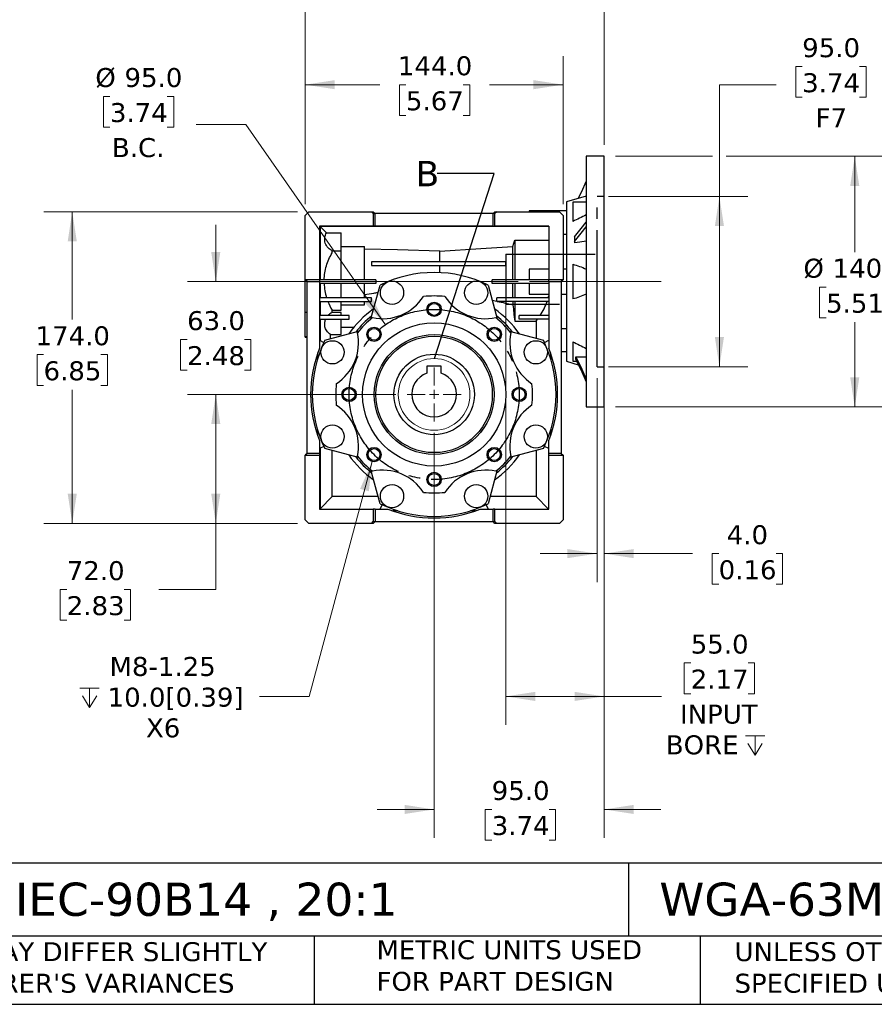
# Model space of a CAD drawing. Header units: millimetres. Extents: x 32 to 1365, y 32 to 1048.
# Tile 2 of 10: x 439 to 916, y 32 to 582. Entities that reach past the tile are written whole.
import ezdxf

# ---------------------------------------------------------------- set-up
doc = ezdxf.new("R2010")
doc.units = ezdxf.units.MM
doc.header["$LTSCALE"] = 5
for name, pattern in [('SLD-Center', [19.05, 15.24, -1.27, 1.27, -1.27]), ('SLD-Dashed', [1.905, 1.27, -0.635]), ('SLD-Solid', [0])]:
    doc.linetypes.add(name, pattern=pattern)
doc.layers.add('CENTER', color=40, linetype='SLD-Center')
doc.layers.add('HIDDEN', color=102, linetype='SLD-Dashed')
doc.layers.add('TEXT', color=140, linetype='SLD-Solid', lineweight=25)
doc.styles.add('SLDTEXTSTYLE0', font='VERDANA.TTF')
doc.styles.get("Standard").update_dxf_attribs({"font": 'VERDANA.TTF'})
doc.dimstyles.new('SLDDIMSTYLE1', dxfattribs={"dimtxt": 10.790039, "dimasz": 16.51, "dimexe": 0, "dimexo": 0.0625, "dimgap": 2.69751, "dimtad": 0, "dimtih": 1, "dimtoh": 1, "dimrnd": 1e-09, "dimzin": 4, "dimdsep": 46, "dimtxsty": 'SLDTEXTSTYLE0', "dimsah": 1, "dimcen": 0, "dimadec": 0, "dimazin": 1, "dimtfac": 1, "dimtofl": 0, "dimtmove": 0, "dimatfit": 3, "dimfxl": 0, "dimfrac": 2, "dimtolj": 1, "dimtzin": 12, "dimarcsym": 0})
doc.dimstyles.new('SLDDIMSTYLE2', dxfattribs={"dimtxt": 10.790039, "dimasz": 16.51, "dimexe": 0, "dimexo": 0.0625, "dimgap": 2.69751, "dimtad": 0, "dimtih": 1, "dimtoh": 1, "dimrnd": 1e-09, "dimzin": 4, "dimdsep": 46, "dimtxsty": 'SLDTEXTSTYLE0', "dimsah": 1, "dimcen": 0.09, "dimadec": 0, "dimazin": 1, "dimtfac": 1, "dimtofl": 0, "dimtmove": 0, "dimatfit": 3, "dimfxl": 0, "dimfrac": 2, "dimtolj": 1, "dimtzin": 12, "dimarcsym": 0})
doc.dimstyles.new('SLDDIMSTYLE3', dxfattribs={"dimtxt": 10.790039, "dimasz": 16.51, "dimexe": 0, "dimexo": 0.0625, "dimgap": 2.69751, "dimtad": 0, "dimtih": 1, "dimtoh": 1, "dimrnd": 1e-09, "dimzin": 4, "dimdsep": 46, "dimtxsty": 'SLDTEXTSTYLE0', "dimsah": 1, "dimcen": 0.09, "dimadec": 0, "dimazin": 1, "dimtfac": 1, "dimtmove": 0, "dimatfit": 0, "dimfxl": 0, "dimfrac": 2, "dimtolj": 1, "dimtzin": 12, "dimarcsym": 0})
doc.dimstyles.new('SLDDIMSTYLE4', dxfattribs={"dimtxt": 10.790039, "dimasz": 16.51, "dimexe": 0, "dimexo": 0.0625, "dimgap": 2.69751, "dimtad": 0, "dimtih": 1, "dimtoh": 1, "dimrnd": 1e-09, "dimzin": 12, "dimdsep": 46, "dimtxsty": 'SLDTEXTSTYLE0', "dimsah": 1, "dimcen": 0, "dimadec": 0, "dimazin": 3, "dimtfac": 1, "dimtofl": 0, "dimtmove": 0, "dimatfit": 3, "dimfxl": 0, "dimfrac": 2, "dimtolj": 1, "dimtzin": 12, "dimarcsym": 0})
doc.dimstyles.new('SLDDIMSTYLE5', dxfattribs={"dimtxt": 0.18, "dimasz": 16.51, "dimexe": 0, "dimexo": 0.0625, "dimgap": 0, "dimtad": 0, "dimtih": 1, "dimtoh": 1, "dimdec": 0, "dimrnd": 1e-09, "dimzin": 0, "dimdsep": 46, "dimtxsty": 'Standard', "dimblk1": 'NONE', "dimblk2": 'NONE', "dimsah": 1, "dimcen": 0.09, "dimadec": 0, "dimazin": 0, "dimtfac": 16.51, "dimtdec": 0, "dimtofl": 0, "dimtmove": 0, "dimatfit": 3, "dimldrblk": 'NONE', "dimfxl": 0, "dimfrac": 2, "dimtolj": 1, "dimtzin": 0, "dimarcsym": 0})

# ---------------------------------------------------------------- blocks, each defined once
blk = doc.blocks.new('_D')
at = {"color": 7, "linetype": 'SLD-Solid', "lineweight": 0}
for p, q in [((489.06, 538.8), (485.44, 538.8)), ((485.44, 538.8), (485.44, 521.65)), ((521.12, 538.8), (524.75, 538.8)), ((524.75, 538.8), (524.75, 521.65)), ((564.99, 523.13), (537.21, 523.13)), ((643.03, 411.31), (564.99, 523.13)), ((485.44, 521.65), (489.06, 521.65)), ((524.75, 521.65), (521.12, 521.65))]:
    blk.add_line(p, q, dxfattribs=at)
at = {"color": 7, "linetype": 'SLD-Solid', "lineweight": 18}
blk.add_solid([(643.03, 411.31), (635.66, 426.3), (631.5, 423.39)], dxfattribs=at)
at = {"color": 7, "linetype": 'SLD-Solid', "lineweight": 18, "char_height": 10.583, "attachment_point": 1, "style": 'SLDTEXTSTYLE0'}
for s, insert in [('%%c', (480.91, 554.65)), ('95.0', (497.21, 554.65)), ('3.74', (489.06, 535.09)), ('B.C.', (490.19, 515.53))]:
    blk.add_mtext(s, dxfattribs=dict(at, insert=insert))
blk = doc.blocks.new('_D_1')
at = {"color": 7, "linetype": 'SLD-Solid', "lineweight": 0}
for p, q in [((875.84, 555.45), (872.22, 555.45)), ((872.22, 555.45), (872.22, 538.3)), ((907.91, 555.45), (911.53, 555.45)), ((911.53, 555.45), (911.53, 538.3)), ((861.35, 545.36), (829.6, 545.36)), ((829.6, 545.36), (829.6, 482.86)), ((872.22, 538.3), (875.84, 538.3)), ((911.53, 538.3), (907.91, 538.3)), ((767.56, 482.86), (845.48, 482.86)), ((829.6, 387.86), (829.6, 482.86)), ((767.56, 387.86), (845.48, 387.86))]:
    blk.add_line(p, q, dxfattribs=at)
at = {"color": 7, "linetype": 'SLD-Solid', "lineweight": 18}
for points in [[(829.6, 482.86), (827.06, 466.35), (832.14, 466.35)], [(829.6, 387.86), (832.14, 404.37), (827.06, 404.37)]]:
    blk.add_solid(points, dxfattribs=at)
at = {"color": 7, "linetype": 'SLD-Solid', "lineweight": 18, "char_height": 10.583, "attachment_point": 1, "style": 'SLDTEXTSTYLE0'}
for s, insert in [('95.0', (875.84, 571.31)), ('3.74', (875.84, 551.74)), ('F7', (883.33, 532.18))]:
    blk.add_mtext(s, dxfattribs=dict(at, insert=insert))
blk = doc.blocks.new('_D_2')
at = {"color": 7, "linetype": 'SLD-Solid', "lineweight": 0}
for p, q in [((761.21, 381.51), (761.21, 267.59)), ((765.21, 381.51), (765.21, 267.59)), ((761.21, 283.46), (729.46, 283.46)), ((765.21, 283.46), (814.56, 283.46)), ((829.18, 283.46), (825.56, 283.46)), ((825.56, 283.46), (825.56, 266.31)), ((861.25, 283.46), (864.87, 283.46)), ((864.87, 283.46), (864.87, 266.31)), ((825.56, 266.31), (829.18, 266.31)), ((864.87, 266.31), (861.25, 266.31))]:
    blk.add_line(p, q, dxfattribs=at)
at = {"color": 7, "linetype": 'SLD-Solid', "lineweight": 18}
for points in [[(761.21, 283.46), (744.7, 286), (744.7, 280.92)], [(765.21, 283.46), (781.72, 280.92), (781.72, 286)]]:
    blk.add_solid(points, dxfattribs=at)
at = {"color": 7, "linetype": 'SLD-Solid', "lineweight": 18, "char_height": 10.583, "attachment_point": 1, "style": 'SLDTEXTSTYLE0'}
for s, insert in [('4.0', (833.67, 299.32)), ('0.16', (829.18, 279.75))]:
    blk.add_mtext(s, dxfattribs=dict(at, insert=insert))
blk = doc.blocks.new('SW_SYMBOL_HOLE_DEPTH')
at = {"color": 0, "linetype": 'SLD-Solid', "lineweight": 18}
for p, q in [((0, 4375), (4000, 4375)), ((2000, 4375), (2000, 375)), ((500, 2775), (2000, 375)), ((3500, 2775), (2000, 375))]:
    blk.add_line(p, q, dxfattribs=at)
blk = doc.blocks.new('_D_3')
at = {"color": 7, "linetype": 'SLD-Solid', "lineweight": 0}
for p, q in [((710.21, 430.41), (710.21, 187.84)), ((765.21, 359.01), (765.21, 187.84)), ((813.57, 222.38), (809.95, 222.38)), ((809.95, 222.38), (809.95, 205.23)), ((845.64, 222.38), (849.26, 222.38)), ((849.26, 222.38), (849.26, 205.23)), ((710.21, 203.71), (765.21, 203.71)), ((765.21, 203.71), (797.23, 203.71)), ((809.95, 205.23), (813.57, 205.23)), ((849.26, 205.23), (845.64, 205.23))]:
    blk.add_line(p, q, dxfattribs=at)
at = {"color": 7, "linetype": 'SLD-Solid', "lineweight": 18}
for points in [[(710.21, 203.71), (726.72, 201.17), (726.72, 206.25)], [(765.21, 203.71), (748.7, 206.25), (748.7, 201.17)]]:
    blk.add_solid(points, dxfattribs=at)
at = {"color": 7, "linetype": 'SLD-Solid', "lineweight": 18, "xscale": 0.002688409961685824, "yscale": 0.002688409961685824, "zscale": 0.002688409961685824}
blk.add_blockref('SW_SYMBOL_HOLE_DEPTH', (844.13, 169.95), dxfattribs=at)
at = {"color": 7, "linetype": 'SLD-Solid', "lineweight": 18, "char_height": 10.583, "attachment_point": 1, "style": 'SLDTEXTSTYLE0'}
for s, insert in [('55.0', (813.57, 238.24)), ('2.17', (813.57, 218.68)), ('INPUT', (807.58, 199.11)), ('BORE ', (799.64, 181.96))]:
    blk.add_mtext(s, dxfattribs=dict(at, insert=insert))
blk = doc.blocks.new('_D_4')
at = {"color": 7, "linetype": 'SLD-Solid', "lineweight": 0}
for p, q in [((598.21, 478.71), (598.21, 561.23)), ((742.21, 478.71), (742.21, 561.23)), ((598.21, 545.36), (639.82, 545.36)), ((654.44, 545.36), (650.82, 545.36)), ((650.82, 545.36), (650.82, 528.21)), ((686.5, 545.36), (690.13, 545.36)), ((690.13, 545.36), (690.13, 528.21)), ((742.21, 545.36), (701.12, 545.36)), ((650.82, 528.21), (654.44, 528.21)), ((690.13, 528.21), (686.5, 528.21))]:
    blk.add_line(p, q, dxfattribs=at)
at = {"color": 7, "linetype": 'SLD-Solid', "lineweight": 18}
for points in [[(598.21, 545.36), (614.72, 542.82), (614.72, 547.9)], [(742.21, 545.36), (725.7, 547.9), (725.7, 542.82)]]:
    blk.add_solid(points, dxfattribs=at)
at = {"color": 7, "linetype": 'SLD-Solid', "lineweight": 18, "char_height": 10.583, "attachment_point": 1, "style": 'SLDTEXTSTYLE0'}
for s, insert in [('144.0', (649.95, 561.21)), ('5.67', (654.44, 541.65))]:
    blk.add_mtext(s, dxfattribs=dict(at, insert=insert))
blk = doc.blocks.new('_D_5')
at = {"color": 7, "linetype": 'SLD-Solid', "lineweight": 0}
for p, q in [((648.82, 372.36), (532.34, 372.36)), ((548.21, 372.36), (548.21, 300.36)), ((593.86, 300.36), (532.34, 300.36)), ((548.21, 263.39), (548.21, 300.36)), ((464.95, 263.39), (461.33, 263.39)), ((461.33, 263.39), (461.33, 246.24)), ((497.02, 263.39), (500.64, 263.39)), ((500.64, 263.39), (500.64, 246.24)), ((516.46, 263.39), (548.21, 263.39)), ((461.33, 246.24), (464.95, 246.24)), ((500.64, 246.24), (497.02, 246.24))]:
    blk.add_line(p, q, dxfattribs=at)
at = {"color": 7, "linetype": 'SLD-Solid', "lineweight": 18}
for points in [[(548.21, 372.36), (545.67, 355.85), (550.75, 355.85)], [(548.21, 300.36), (550.75, 316.87), (545.67, 316.87)]]:
    blk.add_solid(points, dxfattribs=at)
at = {"color": 7, "linetype": 'SLD-Solid', "lineweight": 18, "char_height": 10.583, "attachment_point": 1, "style": 'SLDTEXTSTYLE0'}
for s, insert in [('72.0', (464.95, 279.25)), ('2.83', (464.95, 259.68))]:
    blk.add_mtext(s, dxfattribs=dict(at, insert=insert))
blk = doc.blocks.new('_D_6')
at = {"color": 7, "linetype": 'SLD-Solid', "lineweight": 0}
for p, q in [((593.86, 474.36), (452.14, 474.36)), ((468.02, 474.36), (468.02, 414.14)), ((451.99, 394.58), (448.36, 394.58)), ((448.36, 394.58), (448.36, 377.43)), ((484.05, 394.58), (487.67, 394.58)), ((487.67, 394.58), (487.67, 377.43)), ((448.36, 377.43), (451.99, 377.43)), ((468.02, 300.36), (468.02, 375.01)), ((487.67, 377.43), (484.05, 377.43)), ((593.86, 300.36), (452.14, 300.36))]:
    blk.add_line(p, q, dxfattribs=at)
at = {"color": 7, "linetype": 'SLD-Solid', "lineweight": 18}
for points in [[(468.02, 474.36), (465.48, 457.85), (470.56, 457.85)], [(468.02, 300.36), (470.56, 316.87), (465.48, 316.87)]]:
    blk.add_solid(points, dxfattribs=at)
at = {"color": 7, "linetype": 'SLD-Solid', "lineweight": 18, "char_height": 10.583, "attachment_point": 1, "style": 'SLDTEXTSTYLE0'}
for s, insert in [('174.0', (447.5, 410.43)), ('6.85', (451.99, 390.87))]:
    blk.add_mtext(s, dxfattribs=dict(at, insert=insert))
blk = doc.blocks.new('_D_7')
at = {"color": 7, "linetype": 'SLD-Solid', "lineweight": 0}
for p, q in [((635.59, 334.9), (600.44, 203.71)), ((600.44, 203.71), (572.66, 203.71))]:
    blk.add_line(p, q, dxfattribs=at)
at = {"color": 7, "linetype": 'SLD-Solid', "lineweight": 18}
blk.add_solid([(635.59, 334.9), (628.86, 319.61), (633.77, 318.3)], dxfattribs=at)
at = {"color": 7, "linetype": 'SLD-Solid', "lineweight": 18, "xscale": 0.002688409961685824, "yscale": 0.002688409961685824, "zscale": 0.002688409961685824}
blk.add_blockref('SW_SYMBOL_HOLE_DEPTH', (472.34, 196.57), dxfattribs=at)
at = {"color": 7, "linetype": 'SLD-Solid', "lineweight": 18, "char_height": 10.583, "attachment_point": 1, "style": 'SLDTEXTSTYLE0'}
for s, insert in [('M8-1.25', (488.86, 225.73)), ('10.0[0.39]', (487.78, 208.58)), ('X6', (509.21, 191.43))]:
    blk.add_mtext(s, dxfattribs=dict(at, insert=insert))
blk = doc.blocks.new('_D_8')
at = {"color": 7, "linetype": 'SLD-Solid', "lineweight": 0}
for p, q in [((771.56, 505.36), (825.79, 505.36)), ((833.41, 505.36), (921.09, 505.36)), ((905.21, 505.36), (905.21, 451.87)), ((889.18, 432.3), (885.56, 432.3)), ((885.56, 432.3), (885.56, 415.15)), ((921.25, 432.3), (924.87, 432.3)), ((924.87, 432.3), (924.87, 415.15)), ((885.56, 415.15), (889.18, 415.15)), ((905.21, 365.36), (905.21, 412.74)), ((924.87, 415.15), (921.25, 415.15)), ((771.56, 365.36), (921.09, 365.36))]:
    blk.add_line(p, q, dxfattribs=at)
at = {"color": 7, "linetype": 'SLD-Solid', "lineweight": 18}
for points in [[(905.21, 505.36), (902.67, 488.85), (907.75, 488.85)], [(905.21, 365.36), (907.75, 381.87), (902.67, 381.87)]]:
    blk.add_solid(points, dxfattribs=at)
at = {"color": 7, "linetype": 'SLD-Solid', "lineweight": 18, "char_height": 10.583, "attachment_point": 1, "style": 'SLDTEXTSTYLE0'}
for s, insert in [('%%c', (876.55, 448.16)), ('140.0', (892.84, 448.16)), ('5.51', (889.18, 428.6))]:
    blk.add_mtext(s, dxfattribs=dict(at, insert=insert))
blk = doc.blocks.new('_D_9')
at = {"color": 7, "linetype": 'SLD-Solid', "lineweight": 0}
for p, q in [((598.21, 478.71), (598.21, 621.03)), ((765.21, 511.71), (765.21, 621.03)), ((598.21, 605.15), (653.42, 605.15)), ((668.04, 605.15), (664.42, 605.15)), ((664.42, 605.15), (664.42, 588.01)), ((700.1, 605.15), (703.73, 605.15)), ((703.73, 605.15), (703.73, 588.01)), ((765.21, 605.15), (714.72, 605.15)), ((664.42, 588.01), (668.04, 588.01)), ((703.73, 588.01), (700.1, 588.01))]:
    blk.add_line(p, q, dxfattribs=at)
at = {"color": 7, "linetype": 'SLD-Solid', "lineweight": 18}
for points in [[(598.21, 605.15), (614.72, 602.61), (614.72, 607.69)], [(765.21, 605.15), (748.7, 607.69), (748.7, 602.61)]]:
    blk.add_solid(points, dxfattribs=at)
at = {"color": 7, "linetype": 'SLD-Solid', "lineweight": 18, "char_height": 10.583, "attachment_point": 1, "style": 'SLDTEXTSTYLE0'}
for s, insert in [('167.0', (663.55, 621.01)), ('6.57', (668.04, 601.45))]:
    blk.add_mtext(s, dxfattribs=dict(at, insert=insert))
blk = doc.blocks.new('_D_10')
at = {"color": 7, "linetype": 'SLD-Solid', "lineweight": 0}
for p, q in [((765.21, 359.01), (765.21, 124.71)), ((670.21, 350.97), (670.21, 124.71)), ((670.21, 140.58), (638.46, 140.58)), ((702.4, 140.58), (698.78, 140.58)), ((698.78, 140.58), (698.78, 123.44)), ((734.47, 140.58), (738.09, 140.58)), ((738.09, 140.58), (738.09, 123.44)), ((765.21, 140.58), (796.96, 140.58)), ((698.78, 123.44), (702.4, 123.44)), ((738.09, 123.44), (734.47, 123.44))]:
    blk.add_line(p, q, dxfattribs=at)
at = {"color": 7, "linetype": 'SLD-Solid', "lineweight": 18}
for points in [[(670.21, 140.58), (653.7, 143.12), (653.7, 138.04)], [(765.21, 140.58), (781.72, 138.04), (781.72, 143.12)]]:
    blk.add_solid(points, dxfattribs=at)
at = {"color": 7, "linetype": 'SLD-Solid', "lineweight": 18, "char_height": 10.583, "attachment_point": 1, "style": 'SLDTEXTSTYLE0'}
for s, insert in [('95.0', (702.4, 156.44)), ('3.74', (702.4, 136.88))]:
    blk.add_mtext(s, dxfattribs=dict(at, insert=insert))
blk = doc.blocks.new('_D_11')
at = {"color": 7, "linetype": 'SLD-Solid', "lineweight": 0}
for p, q in [((548.21, 435.36), (548.21, 467.11)), ((717.11, 435.36), (532.34, 435.36)), ((532.18, 403.03), (528.56, 403.03)), ((528.56, 403.03), (528.56, 385.88)), ((564.25, 403.03), (567.87, 403.03)), ((567.87, 403.03), (567.87, 385.88)), ((528.56, 385.88), (532.18, 385.88)), ((567.87, 385.88), (564.25, 385.88)), ((648.82, 372.36), (532.34, 372.36)), ((548.21, 372.36), (548.21, 340.61))]:
    blk.add_line(p, q, dxfattribs=at)
at = {"color": 7, "linetype": 'SLD-Solid', "lineweight": 18}
for points in [[(548.21, 435.36), (550.75, 451.87), (545.67, 451.87)], [(548.21, 372.36), (545.67, 355.85), (550.75, 355.85)]]:
    blk.add_solid(points, dxfattribs=at)
at = {"color": 7, "linetype": 'SLD-Solid', "lineweight": 18, "char_height": 10.583, "attachment_point": 1, "style": 'SLDTEXTSTYLE0'}
for s, insert in [('63.0', (532.18, 418.89)), ('2.48', (532.18, 399.32))]:
    blk.add_mtext(s, dxfattribs=dict(at, insert=insert))
blk = doc.blocks.new('SW_CENTERMARKSYMBOL_0')
at = {"color": 0, "linetype": 'SLD-Solid', "lineweight": 18}
for p, q in [((0, 5.08), (0, 15.04)), ((-5.08, 0), (-15.04, 0)), ((0, 0), (-2.54, 0)), ((0, 0), (0, 2.54)), ((0, 0), (0, -2.54)), ((0, 0), (2.54, 0)), ((5.08, 0), (15.04, 0)), ((0, -5.08), (0, -15.04))]:
    blk.add_line(p, q, dxfattribs=at)
blk = doc.blocks.new('_None')

msp = doc.modelspace()

# ---------------------------------------------------------------- linework, layer by layer
for p, q in [((765.214, 505.356), (755.214, 505.356)), ((755.214, 505.356), (755.214, 435.356)), ((765.214, 435.356), (765.214, 505.356)), ((755.214, 483.006), (744.214, 479.856)), ((744.214, 479.856), (744.214, 390.856)), ((755.214, 479.732), (747.614, 479.732)), ((747.614, 479.732), (747.614, 469)), ((598.214, 472.356), (600.214, 474.356)), ((600.214, 474.356), (635.214, 474.356)), ((636.214, 473.356), (635.214, 474.356)), ((635.214, 474.356), (636.214, 474.356)), ((636.214, 474.356), (637.214, 473.356)), ((636.214, 473.356), (636.214, 466.356)), ((636.214, 473.356), (637.214, 473.356)), ((637.214, 466.356), (637.214, 473.356)), ((703.214, 473.356), (637.214, 473.356)), ((703.214, 473.356), (704.214, 474.356)), ((703.214, 466.356), (703.214, 473.356)), ((704.214, 473.356), (703.214, 473.356)), ((705.214, 474.356), (704.214, 473.356)), ((704.214, 474.356), (705.214, 474.356)), ((704.214, 466.356), (704.214, 473.356)), ((705.214, 474.356), (740.214, 474.356)), ((744.214, 474.832), (723.214, 474.832)), ((723.214, 474.832), (723.214, 474.356)), ((740.214, 474.356), (742.214, 472.356)), ((598.214, 436.356), (598.214, 472.356)), ((742.214, 472.356), (742.214, 436.356)), ((636.214, 466.356), (606.214, 466.356)), ((606.214, 466.356), (606.214, 436.356)), ((734.214, 466.155), (606.464, 466.155)), ((606.464, 466.155), (606.464, 436.356)), ((606.464, 466.155), (610.037, 462.584)), ((610.037, 462.584), (618.214, 462.584)), ((618.214, 452.4), (618.214, 462.584)), ((637.214, 466.356), (636.214, 466.356)), ((703.214, 466.356), (637.214, 466.356)), ((703.214, 466.356), (704.214, 466.356)), ((734.214, 466.356), (704.214, 466.356)), ((734.214, 466.356), (734.214, 436.356)), ((715.214, 458.47), (715.214, 436.356)), ((715.214, 458.47), (734.214, 458.47)), ((744.214, 461.75), (742.214, 461.75)), ((748.714, 460.449), (748.714, 457.851)), ((748.714, 457.851), (748.714, 456.939)), ((613.214, 451.359), (613.214, 452.656)), ((618.214, 452.4), (613.214, 452.4)), ((618.214, 454.93), (631.214, 454.93)), ((618.214, 436.356), (618.214, 452.4)), ((631.214, 436.356), (631.214, 454.93)), ((673.464, 446.356), (673.464, 452.45)), ((714.254, 436.356), (714.254, 454.93)), ((635.214, 446.356), (635.214, 444.356)), ((710.214, 446.356), (635.214, 446.356)), ((710.214, 444.356), (710.214, 446.356)), ((635.214, 444.356), (710.214, 444.356)), ((673.464, 440.378), (673.464, 444.356)), ((734.214, 442.356), (723.214, 442.356)), ((723.214, 442.356), (723.214, 436.356)), ((744.214, 442.356), (742.214, 442.356)), ((747.614, 445.027), (747.614, 425.684)), ((606.214, 436.356), (598.214, 436.356)), ((599.214, 435.356), (598.214, 436.356)), ((598.214, 418.311), (598.214, 436.356)), ((599.214, 435.356), (606.214, 435.356)), ((599.214, 339.356), (599.214, 435.356)), ((606.214, 436.356), (606.214, 435.356)), ((637.714, 436.356), (606.214, 436.356)), ((606.214, 435.356), (606.214, 398.143)), ((637.714, 436.356), (637.714, 434.356)), ((734.214, 436.356), (702.714, 436.356)), ((702.714, 434.356), (702.714, 436.356)), ((742.214, 436.356), (734.214, 436.356)), ((734.214, 435.356), (734.214, 436.356)), ((734.214, 435.356), (741.214, 435.356)), ((734.214, 435.356), (734.214, 398.143)), ((742.214, 436.356), (741.214, 435.356)), ((741.214, 435.356), (741.214, 339.356)), ((755.214, 435.356), (755.214, 365.356)), ((765.214, 365.356), (765.214, 435.356)), ((637.714, 434.356), (606.214, 434.356)), ((606.464, 434.356), (606.464, 426.356)), ((618.214, 426.356), (618.214, 434.356)), ((631.214, 426.356), (631.214, 434.356)), ((634.918, 414.536), (639.964, 433.368)), ((700.464, 433.368), (705.51, 414.536)), ((734.214, 434.356), (702.714, 434.356)), ((714.254, 426.356), (714.254, 434.356)), ((715.214, 434.356), (715.214, 426.356)), ((723.214, 434.356), (723.214, 428.356)), ((635.214, 426.356), (606.214, 426.356)), ((606.214, 424.356), (635.214, 424.356)), ((606.464, 424.356), (606.464, 416.356)), ((618.214, 419.353), (618.214, 424.356)), ((631.214, 422.497), (631.214, 424.356)), ((635.214, 424.356), (635.214, 426.356)), ((702.709, 424.989), (705.214, 424.393)), ((705.214, 424.356), (705.214, 426.356)), ((734.214, 426.356), (705.214, 426.356)), ((734.214, 424.356), (705.214, 424.356)), ((714.254, 424.356), (714.254, 422.497)), ((715.214, 424.356), (715.214, 413.325)), ((723.214, 428.356), (734.214, 428.356)), ((741.214, 428.356), (744.214, 428.356)), ((598.214, 418.311), (599.214, 418.311)), ((598.214, 404.668), (598.214, 418.311)), ((613.214, 418.056), (613.214, 419.353)), ((613.214, 419.353), (618.214, 419.353)), ((618.214, 418.056), (613.214, 418.056)), ((618.214, 422.497), (631.214, 422.497)), ((618.214, 416.356), (618.214, 418.056)), ((622.714, 416.356), (606.214, 416.356)), ((606.214, 414.356), (622.714, 414.356)), ((606.464, 414.356), (606.464, 402.488)), ((618.214, 405.797), (618.214, 414.356)), ((622.714, 414.356), (622.714, 416.356)), ((715.214, 413.325), (727.198, 413.325)), ((717.714, 414.356), (717.714, 416.356)), ((734.214, 416.356), (717.714, 416.356)), ((734.214, 414.356), (717.714, 414.356)), ((727.198, 413.325), (727.198, 403.685)), ((609.201, 402.606), (628.033, 407.652)), ((618.214, 409.891), (625.343, 409.891)), ((712.394, 407.652), (731.227, 402.606)), ((741.214, 409.122), (744.214, 409.122)), ((598.214, 404.668), (599.214, 404.668)), ((598.214, 404.356), (598.214, 404.668)), ((598.214, 404.356), (599.214, 404.356)), ((606.214, 402.606), (608.645, 401.457)), ((612.264, 403.426), (612.264, 405.797)), ((612.264, 405.797), (618.214, 405.797)), ((731.783, 401.457), (734.214, 402.606)), ((747.614, 401.711), (747.614, 390.98)), ((741.214, 396.313), (744.214, 396.313)), ((605.214, 392.669), (605.214, 395.507)), ((735.214, 395.507), (735.214, 392.669)), ((744.214, 390.856), (750.773, 388.977)), ((747.614, 390.98), (749.839, 390.98)), ((749.407, 393.406), (755.214, 393.406)), ((666.214, 388.156), (666.214, 384.198)), ((674.214, 388.156), (666.214, 388.156)), ((674.214, 384.198), (674.214, 388.156)), ((755.214, 365.356), (765.214, 365.356)), ((605.214, 349.204), (605.214, 352.043)), ((735.214, 352.043), (735.214, 349.204)), ((606.214, 346.568), (606.214, 339.356)), ((734.214, 339.356), (734.214, 346.568)), ((608.645, 343.255), (606.214, 342.106)), ((606.464, 342.224), (606.464, 308.556)), ((628.033, 337.06), (609.201, 342.106)), ((613.214, 315.306), (613.214, 341.031)), ((731.227, 342.106), (712.394, 337.06)), ((727.198, 341.026), (727.198, 315.306)), ((734.214, 342.106), (731.783, 343.255)), ((599.214, 339.356), (598.214, 338.356)), ((598.214, 302.356), (598.214, 338.356)), ((598.214, 338.356), (606.214, 338.356)), ((606.214, 339.356), (599.214, 339.356)), ((606.214, 339.356), (606.214, 338.356)), ((606.214, 338.356), (606.214, 308.356)), ((741.214, 339.356), (734.214, 339.356)), ((734.214, 338.356), (734.214, 339.356)), ((734.214, 308.356), (734.214, 338.356)), ((734.214, 338.356), (742.214, 338.356)), ((741.214, 339.356), (742.214, 338.356)), ((742.214, 338.356), (742.214, 302.356)), ((639.964, 311.343), (634.918, 330.175)), ((705.51, 330.175), (700.464, 311.343)), ((606.464, 308.556), (613.214, 315.306)), ((638.902, 315.306), (613.214, 315.306)), ((727.198, 315.306), (701.526, 315.306)), ((727.198, 315.306), (734.148, 308.356)), ((606.464, 308.556), (606.214, 308.556)), ((606.214, 308.356), (636.214, 308.356)), ((636.214, 308.356), (636.214, 301.356)), ((637.214, 308.356), (636.214, 308.356)), ((637.214, 308.356), (637.214, 301.356)), ((637.214, 308.356), (644.426, 308.356)), ((639.964, 308.356), (641.113, 310.787)), ((696.001, 308.356), (703.214, 308.356)), ((699.315, 310.787), (700.464, 308.356)), ((703.214, 301.356), (703.214, 308.356)), ((704.214, 308.356), (703.214, 308.356)), ((704.214, 301.356), (704.214, 308.356)), ((704.214, 308.356), (734.214, 308.356)), ((649.901, 307.356), (647.062, 307.356)), ((693.366, 307.356), (690.527, 307.356)), ((600.214, 300.356), (598.214, 302.356)), ((635.214, 300.356), (600.214, 300.356)), ((635.214, 300.356), (636.214, 301.356)), ((636.214, 300.356), (635.214, 300.356)), ((636.214, 301.356), (637.214, 301.356)), ((637.214, 301.356), (636.214, 300.356)), ((637.214, 301.356), (703.214, 301.356)), ((703.214, 301.356), (704.214, 301.356)), ((704.214, 300.356), (703.214, 301.356)), ((704.214, 301.356), (705.214, 300.356)), ((705.214, 300.356), (704.214, 300.356)), ((740.214, 300.356), (705.214, 300.356)), ((742.214, 302.356), (740.214, 300.356))]:
    msp.add_line(p, q)
at = {"color": 7, "linetype": 'SLD-Center', "lineweight": 18}
msp.add_line((723.464, 435.356), (796.964, 435.356), dxfattribs=at)
at = {"flags": 128}
for points in [[(750.773, 481.734), (752.659, 485.778), (755.214, 491.256)], [(748.714, 460.449), (752.354, 464.955), (755.214, 468.496)], [(748.714, 457.851), (752.354, 462.357), (755.214, 465.898)], [(714.254, 454.93), (714.791, 456.912), (715.214, 458.47)], [(755.214, 457.87), (751.574, 457.348), (748.714, 456.939)], [(673.464, 452.45), (649.804, 453.046), (631.214, 453.513)], [(673.464, 452.45), (696.306, 453.839), (714.254, 454.93)], [(749.407, 393.406), (752.659, 386.434), (755.214, 380.955)], [(749.407, 391.906), (752.659, 384.934), (755.214, 379.455)]]:
    msp.add_lwpolyline(points, dxfattribs=at)
for centre, radius in [((646.679, 429.174), 6.5), ((693.749, 429.174), 6.5), ((670.214, 419.856), 4), ((670.214, 419.856), 3.323), ((670.214, 372.356), 40), ((636.626, 405.943), 4), ((636.626, 405.943), 3.324), ((703.801, 405.943), 4), ((703.801, 405.943), 3.324), ((613.395, 395.891), 6.5), ((670.214, 372.356), 33.5), ((670.214, 372.356), 32.5), ((727.032, 395.891), 6.5), ((670.214, 372.356), 22.5), ((622.714, 372.356), 4), ((622.714, 372.356), 3.324), ((717.714, 372.356), 4), ((717.714, 372.356), 3.324), ((613.395, 348.821), 6.5), ((727.032, 348.821), 6.5), ((636.626, 338.768), 4), ((636.626, 338.768), 3.324), ((703.801, 338.768), 4), ((703.801, 338.768), 3.324), ((670.214, 324.856), 4), ((670.214, 324.856), 3.324), ((646.679, 315.537), 6.5), ((693.749, 315.537), 6.5)]:
    msp.add_circle(centre, radius)
at = {"color": 7, "linetype": 'SLD-Solid', "lineweight": 18}
msp.add_circle((670.214, 372.356), 20.025, dxfattribs=at)
for centre, radius, start, end in [((670.214, 372.356), 68.1, 63.62785, 116.37215), ((641.513, 441.647), 27, 257.78302, 327.21698), ((670.214, 372.356), 55, 83.73538, 96.26462), ((698.915, 441.647), 27, 212.78302, 282.21698), ((670.214, 372.356), 58.5, 125.30096, 144.69904), ((670.214, 372.356), 58.5, 35.30096, 54.69904), ((670.214, 372.356), 56, 128.49057, 141.50943), ((670.214, 372.356), 55, 128.73538, 141.26462), ((670.214, 372.356), 55, 38.73538, 51.26462), ((670.214, 372.356), 56, 38.49057, 51.50943), ((670.214, 372.356), 68.1, 153.62785, 206.37215), ((600.923, 401.057), 27, 302.78302, 12.21698), ((739.505, 401.057), 27, 167.78302, 237.21698), ((670.214, 372.356), 68.1, 333.62785, 26.37215), ((670.214, 372.356), 69, 158.05396, 201.94604), ((670.214, 372.356), 69, 338.05396, 21.94604), ((670.214, 372.356), 12.5, 108.66292, 71.33708), ((670.214, 372.356), 55, 173.73538, 186.26462), ((670.214, 372.356), 55, 353.73538, 6.26462), ((600.923, 343.654), 27, 347.78302, 57.21698), ((739.505, 343.654), 27, 122.78302, 192.21698), ((670.214, 372.356), 58.5, 215.30096, 234.69904), ((670.214, 372.356), 56, 218.49057, 231.50943), ((670.214, 372.356), 55, 218.73538, 231.26462), ((670.214, 372.356), 58.5, 305.30096, 324.69904), ((670.214, 372.356), 55, 308.73538, 321.26462), ((670.214, 372.356), 56, 308.49057, 321.50943), ((641.513, 303.065), 27, 32.78302, 102.21698), ((698.915, 303.065), 27, 77.78302, 147.21698), ((670.214, 372.356), 55, 263.73538, 276.26462), ((670.214, 372.356), 68.1, 243.62785, 296.37215), ((670.214, 372.356), 69, 248.05396, 291.94604)]:
    msp.add_arc(centre, radius, start, end)
for points, knots in [([(755.214, 472.685), (754.001, 471.998), (752.753, 471.357), (750.214, 470.136), (748.922, 469.557), (747.614, 469)], [0, 0, 0, 0, 0.5, 0.5, 1, 1, 1, 1]), ([(613.214, 452.656), (612.817, 452.833), (612.421, 453.055), (611.656, 453.596), (611.287, 453.914), (610.611, 454.641), (610.304, 455.049), (609.782, 455.936), (609.568, 456.414), (609.25, 457.406), (609.147, 457.92), (609.058, 458.946), (609.07, 459.456), (609.199, 460.441), (609.314, 460.914), (609.623, 461.798), (609.817, 462.209), (610.037, 462.584)], [0, 0, 0, 0, 0.125, 0.125, 0.25, 0.25, 0.375, 0.375, 0.5, 0.5, 0.625, 0.625, 0.75, 0.75, 0.875, 0.875, 1, 1, 1, 1]), ([(608.78, 436.356), (608.822, 437.659), (608.947, 438.97), (609.366, 441.576), (609.659, 442.871), (610.41, 445.412), (610.868, 446.659), (611.933, 449.074), (612.541, 450.242), (613.214, 451.359)], [0, 0, 0, 0, 0.25, 0.25, 0.5, 0.5, 0.75, 0.75, 1, 1, 1, 1]), ([(747.614, 445.027), (748.922, 444.702), (750.214, 444.329), (752.753, 443.451), (754.001, 442.948), (755.214, 442.339)], [0, 0, 0, 0, 0.5, 0.5, 1, 1, 1, 1]), ([(608.78, 434.356), (608.824, 433.005), (608.956, 431.651), (609.398, 428.973), (609.707, 427.649), (610.099, 426.356)], [0, 0, 0, 0, 0.5, 0.5, 1, 1, 1, 1]), ([(631.214, 428.19), (632.964, 428.432), (635.523, 428.786), (638.074, 429.195), (638.88, 429.324)], [0, 0, 0, 0, 0.6838765, 1, 1, 1, 1]), ([(729.445, 416.356), (730.262, 417.594), (731.002, 418.89), (732.309, 421.568), (732.875, 422.95), (733.348, 424.356)], [0, 0, 0, 0, 0.5, 0.5, 1, 1, 1, 1]), ([(755.214, 428.372), (754.001, 427.763), (752.753, 427.261), (750.214, 426.383), (748.922, 426.01), (747.614, 425.684)], [0, 0, 0, 0, 0.5, 0.5, 1, 1, 1, 1]), ([(613.214, 418.056), (612.774, 417.859), (612.351, 417.614), (611.563, 417.041), (611.2, 416.713), (610.878, 416.356)], [0, 0, 0, 0, 0.5, 0.5, 1, 1, 1, 1]), ([(612.264, 405.797), (611.638, 406.203), (611.04, 406.738), (610.289, 407.708), (610.063, 408.058), (609.676, 408.801), (609.514, 409.193), (609.264, 410), (609.176, 410.414), (609.076, 411.246), (609.064, 411.663), (609.135, 412.887), (609.326, 413.666), (609.612, 414.356)], [0, 0, 0, 0, 0.25, 0.25, 0.375, 0.375, 0.5, 0.5, 0.625, 0.625, 0.75, 0.75, 1, 1, 1, 1]), ([(747.614, 401.711), (748.922, 401.155), (750.214, 400.575), (752.753, 399.354), (754.001, 398.714), (755.214, 398.027)], [0, 0, 0, 0, 0.5, 0.5, 1, 1, 1, 1])]:
    msp.add_open_spline(points, degree=3, knots=knots)
for points in [[(610.781, 424.356), (611.439, 422.622), (612.257, 420.941), (613.214, 419.353)], [(705.379, 424.356), (708.329, 423.695), (711.288, 423.081), (714.254, 422.497)], [(733.954, 426.356), (734.046, 426.696), (734.132, 427.038), (734.214, 427.38)], [(714.254, 422.497), (714.51, 419.433), (714.84, 416.377), (715.214, 413.325)], [(727.198, 413.325), (727.48, 413.665), (727.755, 414.009), (728.021, 414.356)], [(749.407, 391.906), (749.446, 392.296), (749.446, 392.796), (749.407, 393.406)]]:
    msp.add_open_spline(points, degree=3)
at = {"layer": 'CENTER', "linetype": 'SLD-Center'}
msp.add_circle((670.214, 372.356), 47.5, dxfattribs=at)
at = {"layer": 'HIDDEN', "linetype": 'SLD-Center'}
for p, q in [((765.214, 482.856), (761.214, 482.856)), ((761.214, 387.856), (761.214, 482.856)), ((710.214, 450.656), (760.214, 450.656)), ((710.214, 450.656), (710.214, 422.856)), ((710.214, 422.856), (740.214, 422.856)), ((761.214, 387.856), (765.214, 387.856))]:
    msp.add_line(p, q, dxfattribs=at)
at = {"layer": 'TEXT'}
for p, q in [((1365.25, 110.631), (31.75, 110.631)), ((778.794, 110.631), (778.794, 69.85)), ((1365.25, 69.85), (31.75, 69.85)), ((603.232, 69.85), (603.232, 31.75)), ((818.901, 69.85), (818.901, 31.75)), ((31.75, 31.75), (1365.25, 31.75))]:
    msp.add_line(p, q, dxfattribs=at)

# ---------------------------------------------------------------- block references
at = {"color": 7, "linetype": 'Continuous', "lineweight": 0}
msp.add_blockref('SW_CENTERMARKSYMBOL_0', (670.214, 372.356), dxfattribs=at)

# ---------------------------------------------------------------- texts
at = {"color": 7, "linetype": 'SLD-Solid', "lineweight": 18, "insert": (659.783, 502.75), "char_height": 14.111, "attachment_point": 1, "style": 'SLDTEXTSTYLE0'}
msp.add_mtext('B', dxfattribs=at)
at = {"layer": 'TEXT', "attachment_point": 1, "style": 'SLDTEXTSTYLE0'}
for s, insert, char_height in [('IRONHORSE WORM GEARBOX: IEC-90B14 , 20:1', (39.829, 99.703), 18.52083), ('WGA-63M-020-90B14', (796.039, 99.703), 18.52083), ("PART DIMENSIONS MAY DIFFER SLIGHTLY ^JDUE TO MANUFACTURER'S VARIANCES", (275.596, 66.452), 10.58333), ('METRIC UNITS USED ^JFOR PART DESIGN', (638.022, 67.527), 10.58333), ('UNLESS OTHERWISE ^JSPECIFIED UNITS ARE:', (838.04, 66.455), 10.58333)]:
    msp.add_mtext(s, dxfattribs=dict(at, insert=insert, char_height=char_height))

# ---------------------------------------------------------------- dimensions: what is measured, and where the dimension line sits
at = {"color": 7, "linetype": 'SLD-Solid', "lineweight": 18}
for base, p1, p2, dimstyle, picture, middle in [((598.214, 605.155), (765.214, 505.356), (598.214, 472.356), 'SLDDIMSTYLE2', '_D_9', (684.071, 605.155)), ((742.214, 545.356), (598.214, 472.356), (742.214, 472.356), 'SLDDIMSTYLE2', '_D_4', (670.472, 545.356)), ((765.214, 283.46), (761.214, 387.856), (765.214, 387.856), 'SLDDIMSTYLE3', '_D_2', (845.214, 283.46)), ((765.214, 140.584), (670.214, 357.316), (765.214, 365.356), 'SLDDIMSTYLE3', '_D_10', (718.434, 140.584))]:
    dim = msp.add_linear_dim(base=base, p1=p1, p2=p2, dimstyle=dimstyle, dxfattribs=at)
    dim.commit()
    dim.dimension.update_dxf_attribs({"geometry": picture, "text_midpoint": middle, "dimtype": 160})
for base, p1, p2, text, picture, middle in [((829.604, 482.856), (761.214, 387.856), (761.214, 482.856), '<>\\PF7', '_D_1', (829.604, 545.356)), ((905.214, 365.356), (765.214, 505.356), (765.214, 365.356), '%%c<>', '_D_8', (905.214, 432.303))]:
    dim = msp.add_linear_dim(base=base, p1=p1, p2=p2, angle=90, text=text, dimstyle='SLDDIMSTYLE2', dxfattribs=at)
    dim.commit()
    dim.dimension.update_dxf_attribs({"geometry": picture, "text_midpoint": middle, "dimtype": 160})
dim = msp.add_diameter_dim_2p(p1=(697.399, 333.404), p2=(643.029, 411.307), text='<>\\PB.C.', dimstyle='SLDDIMSTYLE1', dxfattribs=at)
dim.commit()
dim.dimension.update_dxf_attribs({"geometry": '_D', "text_midpoint": (505.092, 528.704), "dimtype": 163})
for base, p1, p2, dimstyle, picture, middle in [((468.017, 300.356), (600.214, 474.356), (600.214, 300.356), 'SLDDIMSTYLE2', '_D_6', (468.017, 394.575)), ((548.214, 372.356), (723.464, 435.356), (655.174, 372.356), 'SLDDIMSTYLE3', '_D_11', (548.214, 403.029)), ((548.214, 300.356), (655.174, 372.356), (600.214, 300.356), 'SLDDIMSTYLE2', '_D_5', (548.214, 263.39))]:
    dim = msp.add_linear_dim(base=base, p1=p1, p2=p2, angle=90, dimstyle=dimstyle, dxfattribs=at)
    dim.commit()
    dim.dimension.update_dxf_attribs({"geometry": picture, "text_midpoint": middle, "dimtype": 160})
dim = msp.add_linear_dim(base=(765.214, 203.715), p1=(710.214, 436.756), p2=(765.214, 365.356), text='<>\\PINPUT\\PBORE {\\fGDT;x}', dimstyle='SLDDIMSTYLE2', dxfattribs=at)
dim.commit()
dim.dimension.update_dxf_attribs({"geometry": '_D_3', "text_midpoint": (829.604, 203.715), "dimtype": 160})
dim = msp.add_diameter_dim_2p(p1=(637.662, 342.632), p2=(635.591, 334.904), text='M8-1.25\\P{\\fGDT;x}10.0[0.39]\\PX6', dimstyle='SLDDIMSTYLE4', override={"dimpost": '<>'}, dxfattribs=at)
dim.commit()
dim.dimension.update_dxf_attribs({"geometry": '_D_7', "text_midpoint": (518.531, 203.715), "dimtype": 163})

# ---------------------------------------------------------------- leaders
at = {"color": 7, "linetype": 'SLD-Solid', "lineweight": 18, "has_arrowhead": 0}
msp.add_leader([(670.494, 392.379), (703.691, 495.7), (671.941, 495.7)], dimstyle='SLDDIMSTYLE5', dxfattribs=at)

doc.saveas('drawing.dxf')
